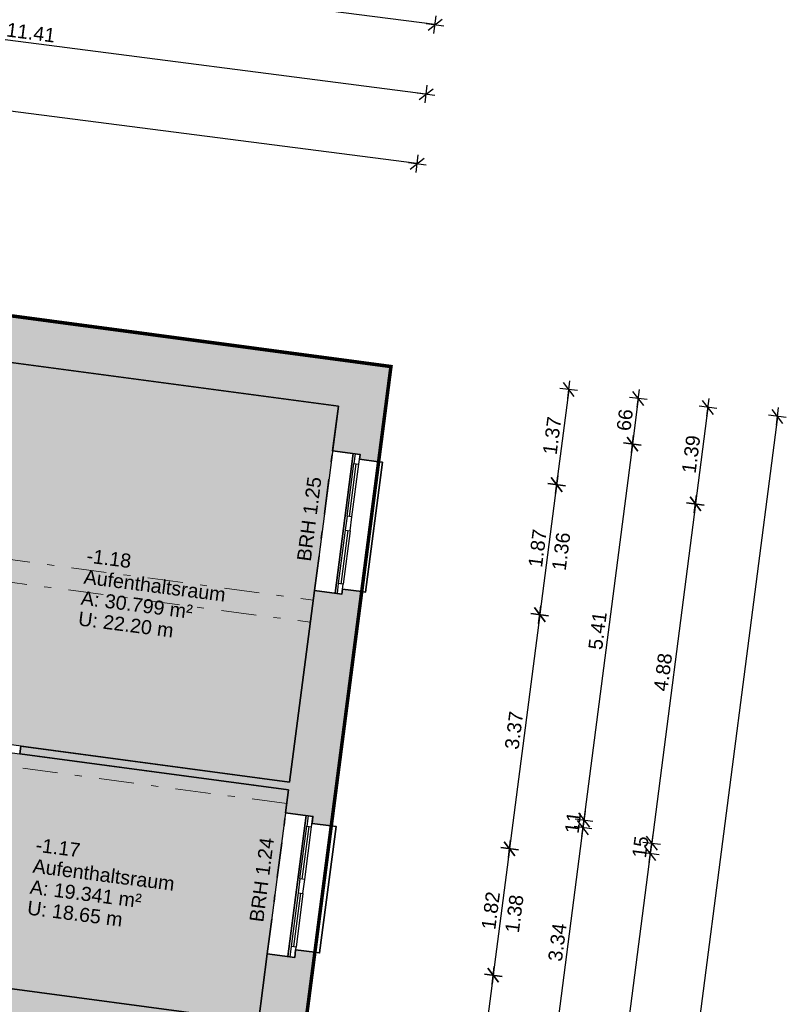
# Model space of a CAD drawing. Header units: metres. Extents: x 344110.2 to 344205.2, y 5709481.2 to 5709545.9.
# Tile 28 of 35: x 344160.1 to 344171, y 5709524.1 to 5709538.2. Entities that reach past the tile are written whole.
import ezdxf
from ezdxf.enums import TextEntityAlignment as Align

# ---------------------------------------------------------------- set-up
doc = ezdxf.new("R2010")
doc.units = ezdxf.units.M
for name, pattern in [('AUSGEZOGEN', [0]), ('DASHDOT', [1, 0.5, -0.25, 0, -0.25]), ('DASHED', [19.05, 12.7, -6.35])]:
    doc.linetypes.add(name, pattern=pattern)
doc.layers.add('Bemassung', color=7, linetype='Continuous')
doc.layers.add('Polygonflächen', color=7, linetype='Continuous')
doc.layers.add('BGF', color=2, linetype='Continuous', plot=False)
for name, color, linetype, lineweight in [('Fenster', 7, 'AUSGEZOGEN', 25), ('Schraffur', 8, 'Continuous', 25), ('Text', 7, 'Continuous', 13), ('Unterzug', 7, 'DASHDOT', 18), ('Wand', 7, 'AUSGEZOGEN', 35)]:
    doc.layers.add(name, color=color, linetype=linetype, lineweight=lineweight)
doc.styles.get("Standard").update_dxf_attribs({"font": 'arial.ttf'})
doc.dimstyles.new('1', dxfattribs={"dimtxt": 0.2, "dimasz": 0.005, "dimexe": 0.08, "dimexo": 0, "dimgap": 0.05, "dimtad": 3, "dimzin": 3, "dimdsep": 46, "dimtxsty": 'Standard', "dimblk": '1000hands_BEMPFEIL', "dimcen": 1, "dimdle": 0.08, "dimse1": 1, "dimse2": 1, "dimclre": 256, "dimazin": 2, "dimtfac": 1, "dimtix": 1, "dimtmove": 2, "dimatfit": 3, "dimldrblk": '1000hands_BEMPFEIL', "dimfxl": 1, "dimtolj": 1, "dimtzin": 0, "dimarcsym": 0})
doc.dimstyles.new('Copy of 1', dxfattribs={"dimtxt": 0.2, "dimasz": 0.005, "dimexe": 0.08, "dimexo": 0, "dimgap": 0.05, "dimtad": 3, "dimdec": 0, "dimlfac": 100, "dimzin": 3, "dimdsep": 46, "dimtxsty": 'Standard', "dimblk": '1000hands_BEMPFEIL', "dimcen": 1, "dimdle": 0.08, "dimse1": 1, "dimse2": 1, "dimclre": 256, "dimazin": 2, "dimtfac": 1, "dimtdec": 0, "dimtix": 1, "dimtmove": 2, "dimatfit": 3, "dimldrblk": '1000hands_BEMPFEIL', "dimfxl": 1, "dimtolj": 1, "dimtzin": 0, "dimarcsym": 0})

# ---------------------------------------------------------------- blocks, each defined once
blk = doc.blocks.new('1000hands_BEMPFEIL')
at = {"color": 0}
for p, q in [((-25.4, 0), (25.4, 0)), ((-18, -18), (18, 18)), ((0, -25.4), (0, 25.4))]:
    blk.add_line(p, q, dxfattribs=at)
blk = doc.blocks.new('*D36')
at = {"layer": 'Bemassung', "color": 0, "lineweight": -2, "transparency": 16777216}
blk.add_line((344165.757, 5709536.097), (344152.522, 5709537.805), dxfattribs=at)
at = {"layer": 'Defpoints', "color": 0, "transparency": 16777216}
for p in [(344152.517, 5709537.806), (344165.388, 5709533.2, 0), (344151.897, 5709533.005, 0)]:
    blk.add_point(p, dxfattribs=at)
at = {"layer": 'Bemassung', "color": 0, "lineweight": -2, "transparency": 16777216, "xscale": 0.005, "yscale": 0.005, "zscale": 0.005}
for p, rotation in [((344152.517, 5709537.806), 172.6453569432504), ((344165.762, 5709536.096), 352.6453569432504)]:
    blk.add_blockref('1000hands_BEMPFEIL', p, dxfattribs=dict(at, rotation=rotation))
at = {"layer": 'Bemassung', "color": 0, "transparency": 16777216, "insert": (344159.159, 5709537.102), "char_height": 0.2, "attachment_point": 5, "rotation": 352.6454}
blk.add_mtext('\\A1;13.35', dxfattribs=at)
blk = doc.blocks.new('*D5')
at = {"layer": 'Bemassung', "color": 0, "lineweight": -2, "transparency": 16777216}
blk.add_line((344165.885, 5709537.089), (344154.583, 5709538.548), dxfattribs=at)
at = {"layer": 'Defpoints', "color": 0, "transparency": 16777216}
for p in [(344154.578, 5709538.548), (344154.082, 5709534.711, 0), (344165.388, 5709533.2, 0)]:
    blk.add_point(p, dxfattribs=at)
at = {"layer": 'Bemassung', "color": 0, "lineweight": -2, "transparency": 16777216, "xscale": 0.005, "yscale": 0.005, "zscale": 0.005}
for p, rotation in [((344154.578, 5709538.548), 172.6453569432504), ((344165.89, 5709537.088), 352.6453569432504)]:
    blk.add_blockref('1000hands_BEMPFEIL', p, dxfattribs=dict(at, rotation=rotation))
at = {"layer": 'Bemassung', "color": 0, "transparency": 16777216, "insert": (344160.253, 5709537.967), "char_height": 0.2, "attachment_point": 5, "rotation": 352.6454}
blk.add_mtext('\\A1;11.41', dxfattribs=at)
blk = doc.blocks.new('*D6')
at = {"layer": 'Bemassung', "color": 0, "lineweight": -2, "transparency": 16777216}
blk.add_line((344166.013, 5709538.081), (344159.716, 5709538.893), dxfattribs=at)
at = {"layer": 'Defpoints', "color": 0, "transparency": 16777216}
for p in [(344159.711, 5709538.894), (344159, 5709533.388, 0), (344165.388, 5709533.2, 0)]:
    blk.add_point(p, dxfattribs=at)
at = {"layer": 'Bemassung', "color": 0, "lineweight": -2, "transparency": 16777216, "xscale": 0.005, "yscale": 0.005, "zscale": 0.005}
for p, rotation in [((344159.711, 5709538.894), 172.6453569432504), ((344166.018, 5709538.08), 352.6453569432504)]:
    blk.add_blockref('1000hands_BEMPFEIL', p, dxfattribs=dict(at, rotation=rotation))
at = {"layer": 'Bemassung', "color": 0, "transparency": 16777216, "insert": (344162.884, 5709538.638), "char_height": 0.2, "attachment_point": 5, "rotation": 352.6454}
blk.add_mtext('\\A1;6.36', dxfattribs=at)
blk = doc.blocks.new('*D7')
at = {"layer": 'Bemassung', "color": 0, "lineweight": -2, "transparency": 16777216}
blk.add_line((344166.141, 5709539.072), (344157.255, 5709540.219), dxfattribs=at)
at = {"layer": 'Defpoints', "color": 0, "transparency": 16777216}
for p in [(344157.25, 5709540.22), (344165.388, 5709533.2, 0), (344156.107, 5709531.363, 0)]:
    blk.add_point(p, dxfattribs=at)
at = {"layer": 'Bemassung', "color": 0, "lineweight": -2, "transparency": 16777216, "xscale": 0.005, "yscale": 0.005, "zscale": 0.005}
for p, rotation in [((344157.25, 5709540.22), 172.6453569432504), ((344166.146, 5709539.072), 352.6453569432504)]:
    blk.add_blockref('1000hands_BEMPFEIL', p, dxfattribs=dict(at, rotation=rotation))
at = {"layer": 'Bemassung', "color": 0, "transparency": 16777216, "insert": (344161.717, 5709539.797), "char_height": 0.2, "attachment_point": 5, "rotation": 352.6454}
blk.add_mtext('\\A1;8.97', dxfattribs=at)
blk = doc.blocks.new('*D8')
at = {"layer": 'Bemassung', "color": 0, "lineweight": -2, "transparency": 16777216}
blk.add_line((344166.269, 5709540.064), (344121.709, 5709545.816), dxfattribs=at)
at = {"layer": 'Defpoints', "color": 0, "transparency": 16777216}
for p in [(344121.704, 5709545.816), (344120.844, 5709539.152, 0), (344165.388, 5709533.2, 0)]:
    blk.add_point(p, dxfattribs=at)
at = {"layer": 'Bemassung', "color": 0, "lineweight": -2, "transparency": 16777216, "xscale": 0.005, "yscale": 0.005, "zscale": 0.005}
for p, rotation in [((344121.704, 5709545.816), 172.6453569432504), ((344166.274, 5709540.064), 352.6453569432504)]:
    blk.add_blockref('1000hands_BEMPFEIL', p, dxfattribs=dict(at, rotation=rotation))
at = {"layer": 'Bemassung', "color": 0, "transparency": 16777216, "insert": (344144.009, 5709543.091), "char_height": 0.2, "attachment_point": 5, "rotation": 352.6454}
blk.add_mtext('\\A1;44.94', dxfattribs=at)
blk = doc.blocks.new('*D13')
at = {"layer": 'Bemassung', "color": 0, "lineweight": -2, "transparency": 16777216}
blk.add_line((344167.925, 5709532.868), (344167.751, 5709531.519), dxfattribs=at)
at = {"layer": 'Defpoints', "color": 0, "transparency": 16777216}
for p in [(344165.388, 5709533.2, 0), (344165.212, 5709531.841, 0), (344167.75, 5709531.514)]:
    blk.add_point(p, dxfattribs=at)
at = {"layer": 'Bemassung', "color": 0, "lineweight": -2, "transparency": 16777216, "xscale": 0.005, "yscale": 0.005, "zscale": 0.005}
for p, rotation in [((344167.925, 5709532.872), 82.6453569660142), ((344167.75, 5709531.514), 262.6453569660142)]:
    blk.add_blockref('1000hands_BEMPFEIL', p, dxfattribs=dict(at, rotation=rotation))
at = {"layer": 'Bemassung', "color": 0, "transparency": 16777216, "insert": (344167.687, 5709532.213), "char_height": 0.2, "attachment_point": 5, "rotation": 82.6454}
blk.add_mtext('\\A1;1.37', dxfattribs=at)
blk = doc.blocks.new('*D94')
at = {"layer": 'Bemassung', "color": 0, "lineweight": -2, "transparency": 16777216}
blk.add_line((344167.749, 5709531.509), (344167.511, 5709529.664), dxfattribs=at)
at = {"layer": 'Defpoints', "color": 0, "transparency": 16777216}
for p in [(344165.212, 5709531.841, 0), (344164.971, 5709529.987), (344167.511, 5709529.659)]:
    blk.add_point(p, dxfattribs=at)
at = {"layer": 'Bemassung', "color": 0, "lineweight": -2, "transparency": 16777216, "xscale": 0.005, "yscale": 0.005, "zscale": 0.005}
for p, rotation in [((344167.75, 5709531.514), 82.6453569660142), ((344167.511, 5709529.659), 262.6453569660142)]:
    blk.add_blockref('1000hands_BEMPFEIL', p, dxfattribs=dict(at, rotation=rotation))
at = {"layer": 'Bemassung', "color": 0, "transparency": 16777216, "insert": (344167.479, 5709530.606), "char_height": 0.2, "attachment_point": 5, "rotation": 82.6454}
blk.add_mtext('\\A1;1.87', dxfattribs=at)
blk = doc.blocks.new('*D95')
at = {"layer": 'Bemassung', "color": 0, "lineweight": -2, "transparency": 16777216}
blk.add_line((344167.51, 5709529.654), (344167.08, 5709526.322), dxfattribs=at)
at = {"layer": 'Defpoints', "color": 0, "transparency": 16777216}
for p in [(344164.971, 5709529.987, 0), (344164.537, 5709526.645, 0), (344167.079, 5709526.317)]:
    blk.add_point(p, dxfattribs=at)
at = {"layer": 'Bemassung', "color": 0, "lineweight": -2, "transparency": 16777216, "xscale": 0.005, "yscale": 0.005, "zscale": 0.005}
for p, rotation in [((344167.511, 5709529.659), 82.6453569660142), ((344167.079, 5709526.317), 262.6453569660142)]:
    blk.add_blockref('1000hands_BEMPFEIL', p, dxfattribs=dict(at, rotation=rotation))
at = {"layer": 'Bemassung', "color": 0, "transparency": 16777216, "insert": (344167.144, 5709528.007), "char_height": 0.2, "attachment_point": 5, "rotation": 82.6454}
blk.add_mtext('\\A1;3.37', dxfattribs=at)
blk = doc.blocks.new('*D96')
at = {"layer": 'Bemassung', "color": 0, "lineweight": -2, "transparency": 16777216}
blk.add_line((344167.078, 5709526.312), (344166.847, 5709524.517), dxfattribs=at)
at = {"layer": 'Defpoints', "color": 0, "transparency": 16777216}
for p in [(344164.537, 5709526.645, 0), (344164.303, 5709524.84, 0), (344166.846, 5709524.512)]:
    blk.add_point(p, dxfattribs=at)
at = {"layer": 'Bemassung', "color": 0, "lineweight": -2, "transparency": 16777216, "xscale": 0.005, "yscale": 0.005, "zscale": 0.005}
for p, rotation in [((344167.079, 5709526.317), 82.6453569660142), ((344166.846, 5709524.512), 262.6453569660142)]:
    blk.add_blockref('1000hands_BEMPFEIL', p, dxfattribs=dict(at, rotation=rotation))
at = {"layer": 'Bemassung', "color": 0, "transparency": 16777216, "insert": (344166.812, 5709525.434), "char_height": 0.2, "attachment_point": 5, "rotation": 82.6454}
blk.add_mtext('\\A1;1.82', dxfattribs=at)
blk = doc.blocks.new('*D97')
at = {"layer": 'Bemassung', "color": 0, "lineweight": -2, "transparency": 16777216}
blk.add_line((344166.846, 5709524.507), (344165.921, 5709517.346), dxfattribs=at)
at = {"layer": 'Defpoints', "color": 0, "transparency": 16777216}
for p in [(344164.303, 5709524.84, 0), (344163.372, 5709517.67, 0), (344165.921, 5709517.341)]:
    blk.add_point(p, dxfattribs=at)
at = {"layer": 'Bemassung', "color": 0, "lineweight": -2, "transparency": 16777216, "xscale": 0.005, "yscale": 0.005, "zscale": 0.005}
for p, rotation in [((344166.846, 5709524.512), 82.6453569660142), ((344165.921, 5709517.341), 262.6453569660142)]:
    blk.add_blockref('1000hands_BEMPFEIL', p, dxfattribs=dict(at, rotation=rotation))
at = {"layer": 'Bemassung', "color": 0, "transparency": 16777216, "insert": (344166.232, 5709520.946), "char_height": 0.2, "attachment_point": 5, "rotation": 82.6454}
blk.add_mtext('\\A1;7.23', dxfattribs=at)
blk = doc.blocks.new('*D14')
at = {"layer": 'Bemassung', "color": 0, "lineweight": -2, "transparency": 16777216}
blk.add_line((344168.916, 5709532.74), (344168.834, 5709532.098), dxfattribs=at)
at = {"layer": 'Defpoints', "color": 0, "transparency": 16777216}
for p in [(344165.388, 5709533.2, 0), (344164.639, 5709532.634, 0), (344168.833, 5709532.093)]:
    blk.add_point(p, dxfattribs=at)
at = {"layer": 'Bemassung', "color": 0, "lineweight": -2, "transparency": 16777216, "xscale": 0.005, "yscale": 0.005, "zscale": 0.005}
for p, rotation in [((344168.917, 5709532.744), 82.6453569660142), ((344168.833, 5709532.093), 262.6453569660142)]:
    blk.add_blockref('1000hands_BEMPFEIL', p, dxfattribs=dict(at, rotation=rotation))
at = {"layer": 'Bemassung', "color": 0, "transparency": 16777216, "insert": (344168.724, 5709532.438), "char_height": 0.2, "attachment_point": 5, "rotation": 82.6454}
blk.add_mtext('\\A1;66', dxfattribs=at)
blk = doc.blocks.new('*D104')
at = {"layer": 'Bemassung', "color": 0, "lineweight": -2, "transparency": 16777216}
blk.add_line((344168.832, 5709532.088), (344168.141, 5709526.732), dxfattribs=at)
at = {"layer": 'Defpoints', "color": 0, "transparency": 16777216}
for p in [(344164.639, 5709532.634, 0), (344163.943, 5709527.269), (344168.14, 5709526.727)]:
    blk.add_point(p, dxfattribs=at)
at = {"layer": 'Bemassung', "color": 0, "lineweight": -2, "transparency": 16777216, "xscale": 0.005, "yscale": 0.005, "zscale": 0.005}
for p, rotation in [((344168.833, 5709532.093), 82.6453569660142), ((344168.14, 5709526.727), 262.6453569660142)]:
    blk.add_blockref('1000hands_BEMPFEIL', p, dxfattribs=dict(at, rotation=rotation))
at = {"layer": 'Bemassung', "color": 0, "transparency": 16777216, "insert": (344168.336, 5709529.43), "char_height": 0.2, "attachment_point": 5, "rotation": 82.6454}
blk.add_mtext('\\A1;5.41', dxfattribs=at)
blk = doc.blocks.new('*D105')
at = {"layer": 'Bemassung', "color": 0, "lineweight": -2, "transparency": 16777216}
for p, q in [((344168.14, 5709526.727), (344168.126, 5709526.619)), ((344168.141, 5709526.732), (344168.142, 5709526.737)), ((344168.126, 5709526.614), (344168.125, 5709526.609))]:
    blk.add_line(p, q, dxfattribs=at)
at = {"layer": 'Defpoints', "color": 0, "transparency": 16777216}
for p in [(344163.943, 5709527.269, 0), (344163.928, 5709527.16, 0), (344168.126, 5709526.619)]:
    blk.add_point(p, dxfattribs=at)
at = {"layer": 'Bemassung', "color": 0, "lineweight": -2, "transparency": 16777216, "xscale": 0.005, "yscale": 0.005, "zscale": 0.005}
for p, rotation in [((344168.14, 5709526.727), 262.6453569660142), ((344168.126, 5709526.619), 82.6453569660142)]:
    blk.add_blockref('1000hands_BEMPFEIL', p, dxfattribs=dict(at, rotation=rotation))
at = {"layer": 'Bemassung', "color": 0, "transparency": 16777216, "insert": (344167.984, 5709526.692), "char_height": 0.2, "attachment_point": 5, "rotation": 82.6454}
blk.add_mtext('\\A1;11', dxfattribs=at)
blk = doc.blocks.new('*D106')
at = {"layer": 'Bemassung', "color": 0, "lineweight": -2, "transparency": 16777216}
blk.add_line((344168.126, 5709526.614), (344167.699, 5709523.311), dxfattribs=at)
at = {"layer": 'Defpoints', "color": 0, "transparency": 16777216}
for p in [(344163.928, 5709527.16, 0), (344163.498, 5709523.848, 0), (344167.699, 5709523.306)]:
    blk.add_point(p, dxfattribs=at)
at = {"layer": 'Bemassung', "color": 0, "lineweight": -2, "transparency": 16777216, "xscale": 0.005, "yscale": 0.005, "zscale": 0.005}
for p, rotation in [((344168.126, 5709526.619), 82.6453569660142), ((344167.699, 5709523.306), 262.6453569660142)]:
    blk.add_blockref('1000hands_BEMPFEIL', p, dxfattribs=dict(at, rotation=rotation))
at = {"layer": 'Bemassung', "color": 0, "transparency": 16777216, "insert": (344167.762, 5709524.982), "char_height": 0.2, "attachment_point": 5, "rotation": 82.6454}
blk.add_mtext('\\A1;3.34', dxfattribs=at)
blk = doc.blocks.new('*D15')
at = {"layer": 'Bemassung', "color": 0, "lineweight": -2, "transparency": 16777216}
blk.add_line((344169.908, 5709532.612), (344169.732, 5709531.244), dxfattribs=at)
at = {"layer": 'Defpoints', "color": 0, "transparency": 16777216}
for p in [(344165.388, 5709533.2, 0), (344158.246, 5709532.722, 0), (344169.731, 5709531.239)]:
    blk.add_point(p, dxfattribs=at)
at = {"layer": 'Bemassung', "color": 0, "lineweight": -2, "transparency": 16777216, "xscale": 0.005, "yscale": 0.005, "zscale": 0.005}
for p, rotation in [((344169.909, 5709532.616), 82.6453569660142), ((344169.731, 5709531.239), 262.6453569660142)]:
    blk.add_blockref('1000hands_BEMPFEIL', p, dxfattribs=dict(at, rotation=rotation))
at = {"layer": 'Bemassung', "color": 0, "transparency": 16777216, "insert": (344169.669, 5709531.947), "char_height": 0.2, "attachment_point": 5, "rotation": 82.6454}
blk.add_mtext('\\A1;1.39', dxfattribs=at)
blk = doc.blocks.new('*D112')
at = {"layer": 'Bemassung', "color": 0, "lineweight": -2, "transparency": 16777216}
blk.add_line((344169.73, 5709531.234), (344169.107, 5709526.402), dxfattribs=at)
at = {"layer": 'Defpoints', "color": 0, "transparency": 16777216}
for p in [(344158.246, 5709532.722, 0), (344157.738, 5709527.865), (344169.106, 5709526.397)]:
    blk.add_point(p, dxfattribs=at)
at = {"layer": 'Bemassung', "color": 0, "lineweight": -2, "transparency": 16777216, "xscale": 0.005, "yscale": 0.005, "zscale": 0.005}
for p, rotation in [((344169.731, 5709531.239), 82.6453569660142), ((344169.106, 5709526.397), 262.6453569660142)]:
    blk.add_blockref('1000hands_BEMPFEIL', p, dxfattribs=dict(at, rotation=rotation))
at = {"layer": 'Bemassung', "color": 0, "transparency": 16777216, "insert": (344169.268, 5709528.838), "char_height": 0.2, "attachment_point": 5, "rotation": 82.6454}
blk.add_mtext('\\A1;4.88', dxfattribs=at)
blk = doc.blocks.new('*D113')
at = {"layer": 'Bemassung', "color": 0, "lineweight": -2, "transparency": 16777216}
for p, q in [((344169.106, 5709526.397), (344169.087, 5709526.249)), ((344169.107, 5709526.402), (344169.107, 5709526.407)), ((344169.086, 5709526.244), (344169.086, 5709526.239))]:
    blk.add_line(p, q, dxfattribs=at)
at = {"layer": 'Defpoints', "color": 0, "transparency": 16777216}
for p in [(344157.738, 5709527.865, 0), (344157.698, 5709527.718, 0), (344169.087, 5709526.249)]:
    blk.add_point(p, dxfattribs=at)
at = {"layer": 'Bemassung', "color": 0, "lineweight": -2, "transparency": 16777216, "xscale": 0.005, "yscale": 0.005, "zscale": 0.005}
for p, rotation in [((344169.106, 5709526.397), 262.6453569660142), ((344169.087, 5709526.249), 82.6453569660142)]:
    blk.add_blockref('1000hands_BEMPFEIL', p, dxfattribs=dict(at, rotation=rotation))
at = {"layer": 'Bemassung', "color": 0, "transparency": 16777216, "insert": (344168.946, 5709526.342), "char_height": 0.2, "attachment_point": 5, "rotation": 82.6454}
blk.add_mtext('\\A1;15', dxfattribs=at)
blk = doc.blocks.new('*D114')
at = {"layer": 'Bemassung', "color": 0, "lineweight": -2, "transparency": 16777216}
blk.add_line((344169.086, 5709526.244), (344167.751, 5709515.896), dxfattribs=at)
at = {"layer": 'Defpoints', "color": 0, "transparency": 16777216}
for p in [(344157.698, 5709527.718, 0), (344156.335, 5709517.365, 0), (344167.75, 5709515.891)]:
    blk.add_point(p, dxfattribs=at)
at = {"layer": 'Bemassung', "color": 0, "lineweight": -2, "transparency": 16777216, "xscale": 0.005, "yscale": 0.005, "zscale": 0.005}
for p, rotation in [((344169.087, 5709526.249), 82.6453569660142), ((344167.75, 5709515.891), 262.6453569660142)]:
    blk.add_blockref('1000hands_BEMPFEIL', p, dxfattribs=dict(at, rotation=rotation))
at = {"layer": 'Bemassung', "color": 0, "transparency": 16777216, "insert": (344168.268, 5709521.089), "char_height": 0.2, "attachment_point": 5, "rotation": 82.6454}
blk.add_mtext('\\A1;10.44', dxfattribs=at)
blk = doc.blocks.new('*D16')
at = {"layer": 'Bemassung', "color": 0, "lineweight": -2, "transparency": 16777216}
blk.add_line((344170.9, 5709532.484), (344167.811, 5709508.552), dxfattribs=at)
at = {"layer": 'Defpoints', "color": 0, "transparency": 16777216}
for p in [(344165.388, 5709533.2, 0), (344162.28, 5709509.261, 0), (344167.81, 5709508.547)]:
    blk.add_point(p, dxfattribs=at)
at = {"layer": 'Bemassung', "color": 0, "lineweight": -2, "transparency": 16777216, "xscale": 0.005, "yscale": 0.005, "zscale": 0.005}
for p, rotation in [((344170.901, 5709532.488), 82.6453569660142), ((344167.81, 5709508.547), 262.6453569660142)]:
    blk.add_blockref('1000hands_BEMPFEIL', p, dxfattribs=dict(at, rotation=rotation))
at = {"layer": 'Bemassung', "color": 0, "transparency": 16777216, "insert": (344169.206, 5709520.537), "char_height": 0.2, "attachment_point": 5, "rotation": 82.6454}
blk.add_mtext('\\A1;24.14', dxfattribs=at)

msp = doc.modelspace()

# ---------------------------------------------------------------- hatches: boundary and pattern name
at = {"layer": 'Polygonflächen'}
h = msp.add_hatch(color=134, dxfattribs=at)
h.dxf.hatch_style = 1
h.paths.add_polyline_path([(344164.639, 5709532.634), (344159, 5709533.388), (344158.702, 5709531.157), (344158.304, 5709528.023), (344163.943, 5709527.269)])
h = msp.add_hatch(color=134, dxfattribs=at)
h.dxf.hatch_style = 1
h.paths.add_polyline_path([(344163.928, 5709527.16), (344158.279, 5709527.915), (344157.851, 5709524.707), (344157.97, 5709524.691), (344157.956, 5709524.588), (344158.263, 5709524.547), (344158.226, 5709524.27), (344159.267, 5709524.131), (344159.304, 5709524.408), (344163.498, 5709523.848), (344163.624, 5709524.817)])
at = {"layer": 'Schraffur'}
h = msp.add_hatch(color=256, dxfattribs=at)
h.dxf.hatch_style = 1
h.paths.add_polyline_path([(344153.941, 5709528.444), (344155.289, 5709528.264), (344155.257, 5709528.02), (344156.174, 5709527.907), (344156.192, 5709528.055), (344155.554, 5709528.134), (344155.593, 5709528.425), (344155.712, 5709528.409), (344156.107, 5709531.363), (344155.681, 5709531.42), (344155.576, 5709531.313), (344155.437, 5709531.332), (344155.417, 5709531.183), (344155.675, 5709531.148), (344155.314, 5709528.452), (344153.966, 5709528.633), (344154.327, 5709531.329), (344154.545, 5709531.299), (344154.565, 5709531.448), (344154.455, 5709531.463), (344154.352, 5709531.598), (344154.317, 5709531.602), (344154.533, 5709533.218), (344155.54, 5709533.083), (344155.591, 5709533.47), (344155.344, 5709533.503), (344155.391, 5709533.86), (344157.691, 5709533.553), (344157.643, 5709533.196), (344157.395, 5709533.229), (344157.344, 5709532.842), (344158.246, 5709532.722), (344157.642, 5709528.202), (344157.78, 5709528.183), (344157.738, 5709527.865), (344157.115, 5709527.942), (344157.097, 5709527.793), (344157.698, 5709527.718), (344157.542, 5709526.553), (344157.76, 5709526.37), (344157.744, 5709526.251), (344158.051, 5709526.21), (344158.279, 5709527.915), (344159.271, 5709527.783), (344159.285, 5709527.892), (344158.304, 5709528.023), (344158.702, 5709531.157), (344158.82, 5709532.04), (344158.959, 5709533.08), (344159, 5709533.388), (344164.639, 5709532.634), (344164.556, 5709531.997), (344164.947, 5709531.946), (344164.938, 5709531.877), (344165.212, 5709531.841), (344165.388, 5709533.2), (344154.082, 5709534.711), (344153.82, 5709532.748), (344151.897, 5709533.005), (344151.863, 5709532.747), (344151.893, 5709532.743), (344151.886, 5709532.694), (344151.94, 5709532.687), (344151.935, 5709532.455), (344153.729, 5709532.216), (344153.206, 5709528.3), (344150.073, 5709528.719), (344150.103, 5709528.937), (344149.954, 5709528.957), (344149.923, 5709528.729), (344149.24, 5709528.82), (344149.198, 5709528.511), (344149.317, 5709528.495), (344149.549, 5709528.103), (344153.145, 5709527.622), (344153.128, 5709527.494), (344153.658, 5709527.423), (344153.575, 5709526.798), (344153.719, 5709526.779)])
h = msp.add_hatch(color=256, dxfattribs=at)
h.dxf.hatch_style = 1
h.paths.add_polyline_path([(344164.971, 5709529.987), (344164.697, 5709530.022), (344164.688, 5709529.953), (344164.298, 5709530.004), (344163.943, 5709527.269), (344160.108, 5709527.782), (344160.093, 5709527.673), (344163.928, 5709527.16), (344163.886, 5709526.83), (344164.276, 5709526.78), (344164.263, 5709526.68), (344164.537, 5709526.645)])
h = msp.add_hatch(color=256, dxfattribs=at)
h.dxf.hatch_style = 1
h.paths.add_polyline_path([(344164.303, 5709524.84), (344164.029, 5709524.876), (344164.015, 5709524.766), (344163.624, 5709524.817), (344163.498, 5709523.848), (344159.304, 5709524.408), (344159.267, 5709524.131), (344158.226, 5709524.27), (344158.263, 5709524.547), (344157.956, 5709524.588), (344157.97, 5709524.691), (344157.851, 5709524.707), (344157.924, 5709525.259), (344157.617, 5709525.3), (344157.601, 5709525.181), (344157.365, 5709525.071), (344157.037, 5709522.623), (344157.186, 5709522.603), (344157.355, 5709523.867), (344157.732, 5709523.817), (344157.765, 5709524.063), (344158.161, 5709524.011), (344158.145, 5709523.887), (344160.652, 5709523.552), (344160.529, 5709522.63), (344158.031, 5709522.964), (344157.981, 5709522.588), (344160.479, 5709522.254), (344160.462, 5709522.131), (344160.849, 5709522.079), (344161.057, 5709523.639), (344162.802, 5709523.406), (344162.685, 5709522.534), (344163.317, 5709522.452), (344163.031, 5709520.248), (344162.411, 5709520.331), (344162.291, 5709519.429), (344160.526, 5709519.665), (344160.734, 5709521.221), (344160.348, 5709521.272), (344160.328, 5709521.124), (344157.81, 5709521.46), (344157.761, 5709521.093), (344160.259, 5709520.76), (344160.136, 5709519.838), (344157.658, 5709520.169), (344157.642, 5709520.05), (344157.246, 5709520.103), (344157.277, 5709520.341), (344156.881, 5709520.394), (344157.052, 5709521.673), (344156.913, 5709521.691), (344156.586, 5709519.243), (344156.798, 5709519.023), (344156.784, 5709518.914), (344157.091, 5709518.873), (344157.169, 5709519.457), (344157.318, 5709519.438), (344157.33, 5709519.527), (344162.713, 5709518.807), (344162.592, 5709517.872), (344163.108, 5709517.785), (344163.098, 5709517.706), (344163.372, 5709517.67)])

# ---------------------------------------------------------------- linework, layer by layer
at = {"layer": 'BGF', "const_width": 0.05, "elevation": 0}
msp.add_lwpolyline([(344139.761, 5709530.067), (344142.358, 5709529.72), (344143.399, 5709529.581), (344145.846, 5709529.254), (344146.918, 5709529.11), (344147.532, 5709529.028), (344147.561, 5709529.246), (344147.68, 5709530.138), (344147.747, 5709530.634), (344147.85, 5709531.407), (344148.131, 5709533.508), (344151.005, 5709533.124), (344151.897, 5709533.005), (344153.82, 5709532.748), (344154.082, 5709534.711), (344165.388, 5709533.2), (344165.212, 5709531.841), (344164.971, 5709529.987), (344164.537, 5709526.645), (344164.303, 5709524.84), (344163.372, 5709517.67)], dxfattribs=at)
at = {"layer": 'Fenster', "elevation": 0}
for points in [[(344164.859, 5709531.816), (344164.929, 5709531.807), (344164.947, 5709531.946), (344164.877, 5709531.955)], [(344164.736, 5709530.864), (344164.805, 5709530.855), (344164.831, 5709531.054), (344164.762, 5709531.063)], [(344164.619, 5709529.962), (344164.688, 5709529.953), (344164.706, 5709530.092), (344164.637, 5709530.101)], [(344164.187, 5709526.64), (344164.257, 5709526.631), (344164.276, 5709526.78), (344164.207, 5709526.789)], [(344164.064, 5709525.688), (344164.133, 5709525.679), (344164.159, 5709525.877), (344164.09, 5709525.886)], [(344163.945, 5709524.775), (344164.015, 5709524.766), (344164.034, 5709524.915), (344163.965, 5709524.924)]]:
    msp.add_lwpolyline(points, close=True, dxfattribs=at)
for points in [[(344164.762, 5709531.063), (344164.859, 5709531.816)], [(344164.796, 5709531.058), (344164.894, 5709531.812)], [(344164.831, 5709531.054), (344164.929, 5709531.807)], [(344164.736, 5709530.864), (344164.637, 5709530.101)], [(344164.771, 5709530.86), (344164.671, 5709530.096)], [(344164.805, 5709530.855), (344164.706, 5709530.092)], [(344164.09, 5709525.886), (344164.187, 5709526.64)], [(344164.124, 5709525.882), (344164.222, 5709526.635)], [(344164.159, 5709525.877), (344164.257, 5709526.631)], [(344164.064, 5709525.688), (344163.965, 5709524.924)], [(344164.099, 5709525.683), (344163.999, 5709524.92)], [(344164.133, 5709525.679), (344164.034, 5709524.915)]]:
    msp.add_lwpolyline(points, dxfattribs=at)
at = {"layer": 'Polygonflächen', "elevation": 19.622}
for points in [[(344158.304, 5709528.023), (344158.702, 5709531.157), (344159, 5709533.388), (344164.639, 5709532.634), (344163.943, 5709527.269), (344158.304, 5709528.023)], [(344157.851, 5709524.707), (344158.279, 5709527.915), (344163.928, 5709527.16), (344163.624, 5709524.817), (344163.498, 5709523.848), (344159.304, 5709524.408), (344159.267, 5709524.131), (344158.226, 5709524.27), (344158.263, 5709524.547), (344157.956, 5709524.588), (344157.97, 5709524.691), (344157.851, 5709524.707)]]:
    msp.add_lwpolyline(points, dxfattribs=at)
at = {"layer": 'Unterzug', "elevation": 0}
for points in [[(344158.651, 5709530.62), (344164.28, 5709529.867)], [(344158.608, 5709530.302), (344164.239, 5709529.55)], [(344163.903, 5709526.962), (344158.253, 5709527.717)]]:
    msp.add_lwpolyline(points, dxfattribs=at)
at = {"layer": 'Wand', "elevation": 0}
for points in [[(344165.388, 5709533.2), (344154.082, 5709534.711)], [(344164.639, 5709532.634), (344159, 5709533.388)], [(344165.212, 5709531.841), (344165.388, 5709533.2)], [(344164.556, 5709531.997), (344164.639, 5709532.634)], [(344165.212, 5709531.841), (344164.938, 5709531.877), (344164.947, 5709531.946), (344164.556, 5709531.997)], [(344164.591, 5709529.966), (344164.85, 5709531.959)], [(344164.971, 5709529.987), (344165.026, 5709529.98), (344165.266, 5709531.834), (344165.212, 5709531.841)], [(344163.943, 5709527.269), (344164.298, 5709530.004)], [(344164.971, 5709529.987), (344164.697, 5709530.022), (344164.688, 5709529.953), (344164.298, 5709530.004)], [(344164.537, 5709526.645), (344164.971, 5709529.987)], [(344160.093, 5709527.673), (344160.108, 5709527.782)], [(344160.108, 5709527.782), (344163.943, 5709527.269)], [(344160.093, 5709527.673), (344163.928, 5709527.16)], [(344163.886, 5709526.83), (344163.928, 5709527.16)], [(344164.537, 5709526.645), (344164.263, 5709526.68), (344164.276, 5709526.78), (344163.886, 5709526.83)], [(344163.917, 5709524.779), (344164.178, 5709526.792)], [(344164.537, 5709526.645), (344164.605, 5709526.636), (344164.371, 5709524.831), (344164.303, 5709524.84)], [(344164.303, 5709524.84), (344164.029, 5709524.876), (344164.015, 5709524.766), (344163.624, 5709524.817)], [(344163.372, 5709517.67), (344164.303, 5709524.84)], [(344163.498, 5709523.848), (344163.624, 5709524.817)], [(344159.304, 5709524.408), (344163.498, 5709523.848)]]:
    msp.add_lwpolyline(points, dxfattribs=at)
at = {"layer": 'Wand', "linetype": 'DASHDOT', "elevation": 0}
for points in [[(344164.298, 5709530.004), (344164.556, 5709531.997)], [(344163.624, 5709524.817), (344163.886, 5709526.83)]]:
    msp.add_lwpolyline(points, dxfattribs=at)
at = {"layer": 'Wand', "linetype": 'DASHED', "ltscale": 0.01, "elevation": 0}
for points in [[(344164.971, 5709529.987), (344165.212, 5709531.841)], [(344164.303, 5709524.84), (344164.537, 5709526.645)]]:
    msp.add_lwpolyline(points, dxfattribs=at)

# ---------------------------------------------------------------- texts
at = {"layer": 'Text'}
for s, p in [('BRH 1.25', (344164.222, 5709531.024)), ('1.36', (344167.815, 5709530.562)), ('BRH 1.24', (344163.543, 5709525.875)), ('1.38', (344167.147, 5709525.39))]:
    msp.add_text(s, height=0.2, rotation=82.6454, dxfattribs=at).set_placement(p, align=Align.MIDDLE)
for s, p in [('-1.18', (344161.038, 5709530.404, 0)), ('Aufenthaltsraum', (344160.998, 5709530.103, 0)), ('A: 30.799 m²', (344160.958, 5709529.803, 0)), ('U: 22.20 m', (344160.918, 5709529.506, 0)), ('-1.17', (344160.311, 5709526.277, 0)), ('Aufenthaltsraum', (344160.27, 5709525.977, 0)), ('A: 19.341 m²', (344160.23, 5709525.677, 0)), ('U: 18.65 m', (344160.191, 5709525.38, 0))]:
    msp.add_text(s, height=0.2, rotation=352.6454, dxfattribs=at).set_placement(p)

# ---------------------------------------------------------------- dimensions: what is measured, and where the dimension line sits
at = {"layer": 'Bemassung'}
for base, p1, p2, angle, dimstyle, picture, middle in [((344121.704, 5709545.816), (344165.388, 5709533.2, 0), (344120.844, 5709539.152, 0), 352.6454, '1', '*D8', (344144.009, 5709543.091)), ((344157.25, 5709540.22), (344165.388, 5709533.2, 0), (344156.107, 5709531.363, 0), 352.6454, '1', '*D7', (344161.717, 5709539.797)), ((344159.711, 5709538.894), (344165.388, 5709533.2, 0), (344159, 5709533.388, 0), 352.6454, '1', '*D6', (344162.884, 5709538.638)), ((344154.578, 5709538.548), (344165.388, 5709533.2, 0), (344154.082, 5709534.711, 0), 352.6454, '1', '*D5', (344160.253, 5709537.967)), ((344152.5169, 5709537.806), (344165.3881, 5709533.2, 0), (344151.8972, 5709533.0051, 0), 352.6454, '1', '*D36', (344159.1589, 5709537.1021)), ((344169.731, 5709531.239), (344165.388, 5709533.2, 0), (344158.246, 5709532.722, 0), 82.6454, '1', '*D15', (344169.669, 5709531.947)), ((344167.81, 5709508.547), (344165.388, 5709533.2, 0), (344162.28, 5709509.261, 0), 82.6454, '1', '*D16', (344169.206, 5709520.537)), ((344168.833, 5709532.093), (344165.388, 5709533.2, 0), (344164.639, 5709532.634, 0), 82.6454, 'Copy of 1', '*D14', (344168.724, 5709532.438)), ((344167.75, 5709531.514), (344165.388, 5709533.2, 0), (344165.212, 5709531.841, 0), 82.6454, '1', '*D13', (344167.687, 5709532.213)), ((344169.106, 5709526.397), (344158.246, 5709532.722, 0), (344157.738, 5709527.865), 82.6454, '1', '*D112', (344169.268, 5709528.838)), ((344168.14, 5709526.727), (344164.639, 5709532.634, 0), (344163.943, 5709527.269), 82.6454, '1', '*D104', (344168.336, 5709529.43)), ((344167.511, 5709529.659), (344165.212, 5709531.841, 0), (344164.971, 5709529.987), 82.6454, '1', '*D94', (344167.479, 5709530.606)), ((344167.079, 5709526.317), (344164.971, 5709529.987, 0), (344164.537, 5709526.645, 0), 82.6454, '1', '*D95', (344167.144, 5709528.007)), ((344169.087, 5709526.249), (344157.738, 5709527.865, 0), (344157.698, 5709527.718, 0), 82.6454, 'Copy of 1', '*D113', (344168.946, 5709526.342)), ((344167.75, 5709515.891), (344157.698, 5709527.718, 0), (344156.335, 5709517.365, 0), 82.6454, '1', '*D114', (344168.268, 5709521.089)), ((344168.126, 5709526.619), (344163.943, 5709527.269, 0), (344163.928, 5709527.16, 0), 82.6454, 'Copy of 1', '*D105', (344167.984, 5709526.692)), ((344167.699, 5709523.306), (344163.928, 5709527.16, 0), (344163.498, 5709523.848, 0), 82.6454, '1', '*D106', (344167.762, 5709524.982)), ((344166.846, 5709524.512), (344164.537, 5709526.645, 0), (344164.303, 5709524.84, 0), 82.6454, '1', '*D96', (344166.812, 5709525.434)), ((344165.921, 5709517.341), (344164.303, 5709524.84, 0), (344163.372, 5709517.67, 0), 82.6454, '1', '*D97', (344166.232, 5709520.946))]:
    dim = msp.add_linear_dim(base=base, p1=p1, p2=p2, angle=angle, dimstyle=dimstyle, dxfattribs=at)
    dim.commit()
    dim.dimension.update_dxf_attribs({"geometry": picture, "text_midpoint": middle})

doc.saveas('drawing.dxf')
